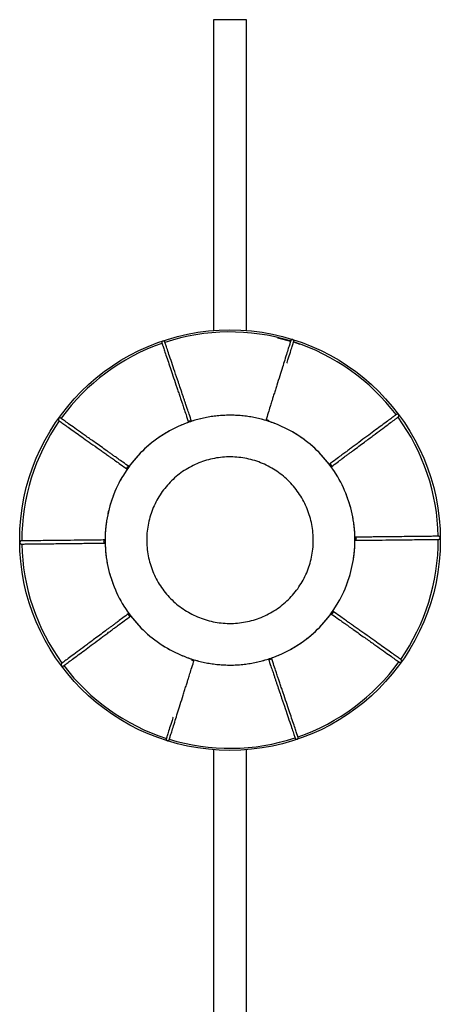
# Paper-space layout '_Inferior' of a CAD drawing. Header units: millimetres. Extents: x -437 to -24, y 376 to 1476.
# Tile 2 of 2: x -297 to -95, y 1003 to 1476. Entities that reach past the tile are written whole.
import ezdxf

# ---------------------------------------------------------------- set-up
doc = ezdxf.new("R2010")
doc.units = ezdxf.units.MM

psp = doc.layouts.new('_Inferior')

# ---------------------------------------------------------------- linework, layer by layer
at = {"color": 7, "linetype": 'Continuous', "lineweight": 25}
for p, q in [((-203.56, 1475.92), (-203.56, 1326.6)), ((-187.56, 1475.92), (-203.56, 1475.92)), ((-187.56, 1326.6), (-187.56, 1475.92)), ((-172.71, 1323.18), (-166.43, 1321.55)), ((-165.02, 1321.1), (-161.97, 1319.99)), ((-203.56, 1125.24), (-203.56, 655.95)), ((-187.56, 625.77), (-187.56, 1125.24))]:
    psp.add_line(p, q, dxfattribs=at)
at = {"color": 7, "linetype": 'Continuous', "lineweight": 25, "flags": 128}
for points in [[(-215.44, 1282.53), (-215.44, 1282.53), (-215.45, 1282.74), (-215.36, 1282.96), (-215.16, 1283.14), (-214.9, 1283.27)], [(-214.9, 1283.27), (-214.62, 1283.33), (-214.35, 1283.3), (-214.14, 1283.19), (-214.02, 1283.01), (-214.02, 1283.01)], [(-178.37, 1283.41), (-178.37, 1283.41), (-178.25, 1283.59), (-178.05, 1283.7), (-177.78, 1283.74), (-177.5, 1283.69)], [(-177.5, 1283.69), (-177.23, 1283.57), (-177.04, 1283.38), (-176.93, 1283.17), (-176.94, 1282.96), (-176.94, 1282.96)], [(-244.92, 1260.03), (-244.92, 1260.03), (-245.05, 1260.19), (-245.1, 1260.43), (-245.05, 1260.69), (-244.92, 1260.95)], [(-244.92, 1260.95), (-244.72, 1261.16), (-244.49, 1261.29), (-244.25, 1261.33), (-244.05, 1261.25), (-244.05, 1261.25)], [(-147.86, 1262.33), (-147.86, 1262.33), (-147.66, 1262.4), (-147.43, 1262.37), (-147.19, 1262.25), (-146.99, 1262.04)], [(-146.99, 1262.04), (-146.85, 1261.79), (-146.8, 1261.52), (-146.84, 1261.29), (-146.96, 1261.12), (-146.97, 1261.12)], [(-256.08, 1225.24), (-256.05, 1225.53), (-255.93, 1225.78), (-255.76, 1225.94), (-255.56, 1226), (-255.56, 1226)], [(-255.54, 1224.5), (-255.55, 1224.5), (-255.75, 1224.56), (-255.92, 1224.72), (-256.04, 1224.96), (-256.08, 1225.24)], [(-135.57, 1227.34), (-135.57, 1227.34), (-135.37, 1227.28), (-135.19, 1227.12), (-135.08, 1226.88), (-135.03, 1226.59)], [(-135.03, 1226.59), (-135.07, 1226.31), (-135.18, 1226.06), (-135.35, 1225.9), (-135.55, 1225.84), (-135.55, 1225.84)], [(-244.13, 1189.8), (-244.27, 1190.05), (-244.32, 1190.31), (-244.28, 1190.55), (-244.15, 1190.71), (-244.15, 1190.71)], [(-243.25, 1189.51), (-243.26, 1189.51), (-243.45, 1189.44), (-243.69, 1189.46), (-243.92, 1189.59), (-244.13, 1189.8)], [(-146.19, 1190.89), (-146.39, 1190.68), (-146.63, 1190.55), (-146.86, 1190.51), (-147.06, 1190.58), (-147.06, 1190.58)], [(-146.19, 1191.81), (-146.19, 1191.81), (-146.06, 1191.64), (-146.01, 1191.41), (-146.06, 1191.15), (-146.19, 1190.89)], [(-213.62, 1168.15), (-213.88, 1168.27), (-214.08, 1168.45), (-214.18, 1168.67), (-214.18, 1168.88), (-214.18, 1168.88)], [(-212.75, 1168.43), (-212.75, 1168.43), (-212.86, 1168.25), (-213.07, 1168.14), (-213.33, 1168.1), (-213.62, 1168.15)], [(-176.21, 1168.56), (-176.5, 1168.51), (-176.76, 1168.54), (-176.97, 1168.65), (-177.09, 1168.83), (-177.09, 1168.83)], [(-175.67, 1169.31), (-175.67, 1169.3), (-175.66, 1169.09), (-175.76, 1168.88), (-175.95, 1168.69), (-176.21, 1168.56)]]:
    psp.add_lwpolyline(points, dxfattribs=at)
at = {"color": 7, "linetype": 'Continuous', "lineweight": 25}
psp.add_circle((-195.56, 1225.92), 101, dxfattribs=at)
for start, end in [(73.0679, 108.2066), (109.1433, 144.1258), (37.07, 72.208), (145.0701, 180.2085), (1.0679, 36.2096), (325.0674, 0.2592), (181.0685, 216.2066), (217.0588, 252.2086), (289.0697, 324.2074), (252.9986, 288.2095)]:
    psp.add_arc((-195.56, 1225.92), 100, start, end, dxfattribs=at)
for points, knots in [([(-226.86, 1321.07), (-226.89, 1321.14), (-226.95, 1321.28), (-227.1, 1321.43), (-227.27, 1321.53), (-227.47, 1321.59), (-227.69, 1321.59), (-227.91, 1321.51), (-228.11, 1321.37), (-228.26, 1321.16), (-228.34, 1320.88), (-228.3, 1320.69), (-228.28, 1320.59)], [0, 0, 0, 0, 0.097512, 0.188427, 0.270102, 0.341561, 0.455143, 0.542829, 0.6413, 0.754714, 0.877374, 1, 1, 1, 1]), ([(-228.28, 1320.59), (-228.28, 1320.58), (-228.27, 1320.55), (-228.2, 1320.36), (-228.13, 1320.14), (-228.05, 1319.91), (-227.97, 1319.66), (-227.74, 1319), (-227.27, 1317.61), (-226.36, 1314.9), (-225.27, 1311.67), (-224.02, 1307.96), (-222.66, 1303.92), (-221.41, 1300.23), (-220.39, 1297.21), (-219.68, 1295.1), (-219.03, 1293.16), (-218.36, 1291.19), (-217.6, 1288.93), (-216.62, 1286.01), (-215.86, 1283.76), (-215.44, 1282.53)], [0, 0, 0, 0, 0.048163, 0.08671, 0.115934, 0.138427, 0.161007, 0.18408, 0.294333, 0.392781, 0.49122, 0.574754, 0.658292, 0.741831, 0.778593, 0.813609, 0.845958, 0.871345, 0.905311, 0.948089, 1, 1, 1, 1]), ([(-214.02, 1283.01), (-214.41, 1284.16), (-215.11, 1286.22), (-216, 1288.88), (-216.68, 1290.89), (-217.23, 1292.51), (-217.72, 1293.97), (-218.81, 1297.22), (-220.34, 1301.74), (-222.11, 1306.99), (-223.63, 1311.5), (-224.91, 1315.3), (-225.76, 1317.81), (-226.26, 1319.29), (-226.48, 1319.95), (-226.61, 1320.34), (-226.7, 1320.59), (-226.78, 1320.83), (-226.84, 1321.03), (-226.85, 1321.06), (-226.86, 1321.07)], [0, 0, 0, 0, 0.048244, 0.086913, 0.116312, 0.138863, 0.161431, 0.184489, 0.294761, 0.393227, 0.491685, 0.603563, 0.715443, 0.778114, 0.836128, 0.854674, 0.880041, 0.912587, 0.952491, 1, 1, 1, 1]), ([(-166.38, 1321.75), (-166.39, 1321.73), (-166.4, 1321.7), (-166.46, 1321.51), (-166.53, 1321.29), (-166.6, 1321.06), (-166.68, 1320.8), (-166.89, 1320.14), (-167.32, 1318.74), (-168.18, 1316.01), (-169.19, 1312.75), (-170.36, 1309.02), (-171.63, 1304.96), (-172.8, 1301.23), (-173.75, 1298.19), (-174.41, 1296.07), (-175.02, 1294.11), (-175.64, 1292.13), (-176.35, 1289.86), (-177.27, 1286.91), (-177.98, 1284.65), (-178.37, 1283.41)], [0, 0, 0, 0, 0.048163, 0.08671, 0.115934, 0.138427, 0.161007, 0.18408, 0.294333, 0.392781, 0.49122, 0.574754, 0.658292, 0.741831, 0.778593, 0.813609, 0.845958, 0.871345, 0.905311, 0.948089, 1, 1, 1, 1]), ([(-168.2, 1310.92), (-168.15, 1311.06), (-167.59, 1312.85), (-166.79, 1315.43), (-165.98, 1318.02), (-165.51, 1319.5), (-165.3, 1320.17), (-165.18, 1320.56), (-165.1, 1320.81), (-165.03, 1321.05), (-164.97, 1321.25), (-164.96, 1321.28), (-164.95, 1321.3)], [0, 0, 0, 0, 0.017791, 0.23397, 0.450154, 0.571253, 0.683352, 0.719188, 0.768205, 0.831092, 0.908199, 1, 1, 1, 1]), ([(-164.95, 1321.3), (-164.94, 1321.37), (-164.9, 1321.52), (-164.94, 1321.73), (-165.02, 1321.91), (-165.14, 1322.07), (-165.32, 1322.2), (-165.55, 1322.27), (-165.79, 1322.28), (-166.04, 1322.19), (-166.27, 1322.01), (-166.34, 1321.83), (-166.38, 1321.75)], [0, 0, 0, 0, 0.097512, 0.188427, 0.270102, 0.341561, 0.455143, 0.542829, 0.6413, 0.754714, 0.877374, 1, 1, 1, 1]), ([(-114.73, 1285.09), (-114.68, 1285.14), (-114.57, 1285.24), (-114.47, 1285.43), (-114.43, 1285.62), (-114.43, 1285.83), (-114.5, 1286.04), (-114.64, 1286.23), (-114.83, 1286.37), (-115.09, 1286.45), (-115.38, 1286.44), (-115.55, 1286.34), (-115.63, 1286.3)], [0, 0, 0, 0, 0.097512, 0.188427, 0.270102, 0.341561, 0.455143, 0.542829, 0.6413, 0.754714, 0.877374, 1, 1, 1, 1]), ([(-276.81, 1284.5), (-276.88, 1284.54), (-277.01, 1284.61), (-277.22, 1284.65), (-277.41, 1284.63), (-277.61, 1284.56), (-277.78, 1284.43), (-277.92, 1284.24), (-278, 1284.01), (-278, 1283.74), (-277.9, 1283.47), (-277.75, 1283.34), (-277.68, 1283.28)], [0, 0, 0, 0, 0.097512, 0.188427, 0.270102, 0.341561, 0.455143, 0.542829, 0.6413, 0.754714, 0.877374, 1, 1, 1, 1]), ([(-277.68, 1283.28), (-277.67, 1283.27), (-277.64, 1283.25), (-277.48, 1283.13), (-277.29, 1283), (-277.09, 1282.86), (-276.88, 1282.71), (-276.31, 1282.3), (-275.11, 1281.45), (-272.78, 1279.8), (-270, 1277.82), (-266.81, 1275.56), (-263.33, 1273.1), (-260.15, 1270.84), (-257.55, 1268.99), (-255.74, 1267.71), (-254.07, 1266.52), (-252.37, 1265.32), (-250.43, 1263.94), (-247.92, 1262.16), (-245.98, 1260.78), (-244.92, 1260.03)], [0, 0, 0, 0, 0.048163, 0.08671, 0.115934, 0.138427, 0.161007, 0.18408, 0.294333, 0.392781, 0.49122, 0.574754, 0.658292, 0.741831, 0.778593, 0.813609, 0.845958, 0.871345, 0.905311, 0.948089, 1, 1, 1, 1]), ([(-244.05, 1261.25), (-245.04, 1261.95), (-246.82, 1263.22), (-249.1, 1264.84), (-250.84, 1266.07), (-252.23, 1267.06), (-253.48, 1267.95), (-256.28, 1269.93), (-260.17, 1272.69), (-264.69, 1275.9), (-268.57, 1278.65), (-271.85, 1280.98), (-274, 1282.51), (-275.28, 1283.41), (-275.85, 1283.82), (-276.18, 1284.05), (-276.39, 1284.2), (-276.6, 1284.35), (-276.77, 1284.47), (-276.8, 1284.49), (-276.81, 1284.5)], [0, 0, 0, 0, 0.048244, 0.086913, 0.116312, 0.138863, 0.161431, 0.184489, 0.294761, 0.393227, 0.491685, 0.603563, 0.715443, 0.778114, 0.836128, 0.854674, 0.880041, 0.912587, 0.952491, 1, 1, 1, 1]), ([(-213.46, 1168.65), (-217.21, 1169.82), (-224.48, 1172.91), (-234.26, 1179.57), (-242.56, 1188.01), (-249.05, 1197.91), (-253.49, 1208.88), (-255.7, 1220.51), (-255.6, 1232.35), (-254, 1240.07), (-251.65, 1247.57), (-248.57, 1254.84), (-241.91, 1264.62), (-233.47, 1272.92), (-223.57, 1279.41), (-212.6, 1283.85), (-200.97, 1286.06), (-189.13, 1285.96), (-181.4, 1284.36), (-173.91, 1282.01), (-166.64, 1278.93), (-156.85, 1272.27), (-148.55, 1263.83), (-142.06, 1253.93), (-137.62, 1242.96), (-135.41, 1231.33), (-135.51, 1219.49), (-137.12, 1211.76), (-139.46, 1204.27), (-142.54, 1197), (-149.21, 1187.21), (-157.65, 1178.92), (-167.54, 1172.42), (-178.52, 1167.99), (-190.15, 1165.77), (-201.99, 1165.87), (-209.71, 1167.48), (-213.46, 1168.65)], [0, 0, 0, 0, 0.03125, 0.0625, 0.09375, 0.125, 0.15625, 0.1875, 0.21875, 0.25, 0.25, 0.28125, 0.3125, 0.34375, 0.375, 0.40625, 0.4375, 0.46875, 0.5, 0.5, 0.53125, 0.5625, 0.59375, 0.625, 0.65625, 0.6875, 0.71875, 0.75, 0.75, 0.78125, 0.8125, 0.84375, 0.875, 0.90625, 0.9375, 0.96875, 1, 1, 1, 1]), ([(-115.63, 1286.3), (-115.64, 1286.29), (-115.67, 1286.27), (-115.83, 1286.15), (-116.02, 1286.01), (-116.21, 1285.86), (-116.42, 1285.71), (-116.98, 1285.29), (-118.16, 1284.42), (-120.45, 1282.71), (-123.19, 1280.67), (-126.33, 1278.34), (-129.75, 1275.8), (-132.87, 1273.47), (-135.43, 1271.57), (-137.22, 1270.24), (-138.86, 1269.02), (-140.53, 1267.78), (-142.44, 1266.36), (-144.91, 1264.52), (-146.82, 1263.1), (-147.86, 1262.33)], [0, 0, 0, 0, 0.048163, 0.08671, 0.115934, 0.138427, 0.161007, 0.18408, 0.294333, 0.392781, 0.49122, 0.574754, 0.658292, 0.741831, 0.778593, 0.813609, 0.845958, 0.871345, 0.905311, 0.948089, 1, 1, 1, 1]), ([(-146.96, 1261.12), (-145.99, 1261.84), (-144.25, 1263.14), (-142, 1264.82), (-140.29, 1266.09), (-138.92, 1267.11), (-137.69, 1268.02), (-134.93, 1270.07), (-131.1, 1272.92), (-126.66, 1276.22), (-122.84, 1279.06), (-119.62, 1281.46), (-117.5, 1283.04), (-116.24, 1283.97), (-115.68, 1284.39), (-115.35, 1284.63), (-115.15, 1284.79), (-114.94, 1284.94), (-114.77, 1285.07), (-114.75, 1285.08), (-114.73, 1285.09)], [0, 0, 0, 0, 0.048244, 0.086913, 0.116312, 0.138863, 0.161431, 0.184489, 0.294761, 0.393227, 0.491685, 0.603563, 0.715443, 0.778114, 0.836128, 0.854674, 0.880041, 0.912587, 0.952491, 1, 1, 1, 1]), ([(-183.62, 1264.1), (-181.12, 1263.31), (-178.7, 1262.29), (-174.1, 1259.78), (-171.93, 1258.3), (-167.91, 1254.94), (-166.07, 1253.07), (-162.78, 1248.99), (-161.34, 1246.79), (-158.91, 1242.15), (-157.92, 1239.72), (-156.44, 1234.69), (-155.95, 1232.11), (-155.48, 1226.89), (-155.51, 1224.26), (-156.06, 1219.06), (-156.6, 1216.48), (-158.16, 1211.48), (-159.19, 1209.06), (-161.7, 1204.47), (-163.18, 1202.29), (-166.53, 1198.27), (-168.41, 1196.43), (-172.48, 1193.14), (-174.68, 1191.7), (-179.32, 1189.27), (-181.76, 1188.28), (-186.78, 1186.81), (-189.37, 1186.31), (-194.58, 1185.84), (-197.21, 1185.87), (-202.42, 1186.42), (-205, 1186.96), (-209.99, 1188.52), (-212.41, 1189.55), (-217.01, 1192.06), (-219.19, 1193.54), (-223.2, 1196.89), (-225.05, 1198.77), (-228.34, 1202.84), (-229.78, 1205.04), (-232.21, 1209.68), (-233.19, 1212.12), (-234.67, 1217.14), (-235.16, 1219.73), (-235.63, 1224.94), (-235.61, 1227.57), (-235.05, 1232.78), (-234.52, 1235.36), (-232.95, 1240.35), (-231.93, 1242.78), (-229.42, 1247.37), (-227.94, 1249.55), (-224.58, 1253.57), (-222.71, 1255.41), (-218.63, 1258.7), (-216.43, 1260.14), (-211.79, 1262.57), (-209.36, 1263.55), (-204.33, 1265.03), (-201.75, 1265.52), (-196.53, 1265.99), (-193.9, 1265.97), (-188.7, 1265.41), (-186.12, 1264.88), (-183.62, 1264.1)], [0, 0, 0, 0, 0.03125, 0.03125, 0.0625, 0.0625, 0.09375, 0.09375, 0.125, 0.125, 0.15625, 0.15625, 0.1875, 0.1875, 0.21875, 0.21875, 0.25, 0.25, 0.28125, 0.28125, 0.3125, 0.3125, 0.34375, 0.34375, 0.375, 0.375, 0.40625, 0.40625, 0.4375, 0.4375, 0.46875, 0.46875, 0.5, 0.5, 0.53125, 0.53125, 0.5625, 0.5625, 0.59375, 0.59375, 0.625, 0.625, 0.65625, 0.65625, 0.6875, 0.6875, 0.71875, 0.71875, 0.75, 0.75, 0.78125, 0.78125, 0.8125, 0.8125, 0.84375, 0.84375, 0.875, 0.875, 0.90625, 0.90625, 0.9375, 0.9375, 0.96875, 0.96875, 1, 1, 1, 1]), ([(-295.73, 1225.55), (-295.8, 1225.54), (-295.95, 1225.53), (-296.14, 1225.43), (-296.29, 1225.3), (-296.4, 1225.13), (-296.47, 1224.92), (-296.47, 1224.69), (-296.4, 1224.46), (-296.24, 1224.24), (-296, 1224.08), (-295.81, 1224.06), (-295.71, 1224.05)], [0, 0, 0, 0, 0.097512, 0.188427, 0.270102, 0.341561, 0.455143, 0.542829, 0.6413, 0.754714, 0.877374, 1, 1, 1, 1]), ([(-255.56, 1226), (-256.77, 1225.99), (-258.95, 1225.96), (-261.75, 1225.93), (-263.88, 1225.91), (-265.59, 1225.89), (-267.12, 1225.87), (-270.56, 1225.83), (-275.33, 1225.78), (-280.86, 1225.72), (-285.62, 1225.67), (-289.64, 1225.62), (-292.28, 1225.59), (-293.85, 1225.57), (-294.55, 1225.57), (-294.95, 1225.56), (-295.21, 1225.56), (-295.47, 1225.56), (-295.68, 1225.55), (-295.71, 1225.55), (-295.73, 1225.55)], [0, 0, 0, 0, 0.048244, 0.086913, 0.116312, 0.138863, 0.161431, 0.184489, 0.294761, 0.393227, 0.491685, 0.603563, 0.715443, 0.778114, 0.836128, 0.854674, 0.880041, 0.912587, 0.952491, 1, 1, 1, 1]), ([(-95.41, 1227.78), (-95.42, 1227.78), (-95.45, 1227.78), (-95.65, 1227.78), (-95.89, 1227.78), (-96.13, 1227.78), (-96.39, 1227.77), (-97.09, 1227.77), (-98.56, 1227.75), (-101.42, 1227.72), (-104.83, 1227.68), (-108.74, 1227.64), (-113, 1227.59), (-116.9, 1227.54), (-120.08, 1227.51), (-122.31, 1227.48), (-124.36, 1227.46), (-126.43, 1227.44), (-128.81, 1227.41), (-131.9, 1227.38), (-134.27, 1227.35), (-135.57, 1227.34)], [0, 0, 0, 0, 0.048163, 0.08671, 0.115934, 0.138427, 0.161007, 0.18408, 0.294333, 0.392781, 0.49122, 0.574754, 0.658292, 0.741831, 0.778593, 0.813609, 0.845958, 0.871345, 0.905311, 0.948089, 1, 1, 1, 1]), ([(-135.55, 1225.84), (-134.34, 1225.85), (-132.16, 1225.87), (-129.36, 1225.91), (-127.24, 1225.93), (-125.53, 1225.95), (-123.99, 1225.97), (-120.56, 1226), (-115.79, 1226.06), (-110.25, 1226.12), (-105.49, 1226.17), (-101.48, 1226.22), (-98.83, 1226.25), (-97.27, 1226.26), (-96.57, 1226.27), (-96.16, 1226.28), (-95.9, 1226.28), (-95.64, 1226.28), (-95.43, 1226.28), (-95.4, 1226.28), (-95.39, 1226.28)], [0, 0, 0, 0, 0.048244, 0.0869133, 0.1163118, 0.1388627, 0.1614305, 0.1844886, 0.2947607, 0.393227, 0.491685, 0.6035628, 0.7154427, 0.7781139, 0.8361277, 0.8546737, 0.8800412, 0.9125866, 0.9524909, 1, 1, 1, 1]), ([(-95.39, 1226.28), (-95.31, 1226.29), (-95.16, 1226.31), (-94.97, 1226.41), (-94.83, 1226.53), (-94.71, 1226.71), (-94.64, 1226.91), (-94.65, 1227.15), (-94.72, 1227.38), (-94.87, 1227.59), (-95.12, 1227.76), (-95.31, 1227.77), (-95.41, 1227.78)], [0, 0, 0, 0, 0.097512, 0.188427, 0.270102, 0.341561, 0.455143, 0.542829, 0.6413, 0.754714, 0.877374, 1, 1, 1, 1]), ([(-295.71, 1224.05), (-295.69, 1224.05), (-295.66, 1224.05), (-295.46, 1224.06), (-295.23, 1224.06), (-294.99, 1224.06), (-294.72, 1224.06), (-294.03, 1224.07), (-292.56, 1224.09), (-289.7, 1224.12), (-286.29, 1224.16), (-282.38, 1224.2), (-278.12, 1224.25), (-274.22, 1224.29), (-271.03, 1224.33), (-268.81, 1224.35), (-266.76, 1224.38), (-264.68, 1224.4), (-262.3, 1224.42), (-259.22, 1224.46), (-256.85, 1224.49), (-255.55, 1224.5)], [0, 0, 0, 0, 0.0481635, 0.0867099, 0.1159337, 0.1384274, 0.1610074, 0.18408, 0.294333, 0.3927807, 0.4912203, 0.5747536, 0.6582918, 0.7418307, 0.7785926, 0.8136089, 0.8459576, 0.8713449, 0.9053113, 0.9480886, 1, 1, 1, 1]), ([(-244.15, 1190.71), (-245.12, 1189.99), (-246.87, 1188.69), (-249.12, 1187.02), (-250.82, 1185.75), (-252.2, 1184.73), (-253.43, 1183.82), (-256.18, 1181.77), (-260.01, 1178.92), (-264.45, 1175.61), (-268.27, 1172.77), (-271.5, 1170.38), (-273.62, 1168.8), (-274.87, 1167.87), (-275.43, 1167.45), (-275.76, 1167.21), (-275.97, 1167.05), (-276.18, 1166.9), (-276.34, 1166.77), (-276.37, 1166.75), (-276.38, 1166.74)], [0, 0, 0, 0, 0.048244, 0.0869133, 0.1163118, 0.1388627, 0.1614305, 0.1844886, 0.2947607, 0.393227, 0.491685, 0.6035628, 0.7154427, 0.7781139, 0.8361277, 0.8546737, 0.8800412, 0.9125866, 0.9524909, 1, 1, 1, 1]), ([(-275.49, 1165.54), (-275.47, 1165.55), (-275.45, 1165.57), (-275.29, 1165.69), (-275.1, 1165.83), (-274.91, 1165.97), (-274.69, 1166.13), (-274.13, 1166.55), (-272.96, 1167.42), (-270.66, 1169.13), (-267.93, 1171.16), (-264.79, 1173.5), (-261.37, 1176.04), (-258.24, 1178.37), (-255.68, 1180.27), (-253.9, 1181.6), (-252.25, 1182.82), (-250.59, 1184.06), (-248.68, 1185.48), (-246.2, 1187.32), (-244.3, 1188.73), (-243.26, 1189.51)], [0, 0, 0, 0, 0.048163, 0.08671, 0.115934, 0.138427, 0.161007, 0.18408, 0.294333, 0.392781, 0.49122, 0.574754, 0.658292, 0.741831, 0.778593, 0.813609, 0.845958, 0.871345, 0.905311, 0.948089, 1, 1, 1, 1]), ([(-147.06, 1190.58), (-146.07, 1189.88), (-144.3, 1188.62), (-142.01, 1187), (-140.28, 1185.77), (-138.88, 1184.78), (-137.63, 1183.89), (-134.83, 1181.91), (-130.94, 1179.14), (-126.43, 1175.94), (-122.54, 1173.18), (-119.27, 1170.86), (-117.11, 1169.33), (-115.84, 1168.43), (-115.27, 1168.02), (-114.93, 1167.78), (-114.72, 1167.63), (-114.51, 1167.49), (-114.34, 1167.36), (-114.32, 1167.35), (-114.3, 1167.34)], [0, 0, 0, 0, 0.048244, 0.086913, 0.116312, 0.138863, 0.161431, 0.184489, 0.294761, 0.393227, 0.491685, 0.603563, 0.715443, 0.778114, 0.836128, 0.854674, 0.880041, 0.912587, 0.952491, 1, 1, 1, 1]), ([(-113.44, 1168.56), (-113.45, 1168.57), (-113.47, 1168.59), (-113.64, 1168.7), (-113.83, 1168.84), (-114.03, 1168.98), (-114.24, 1169.13), (-114.81, 1169.54), (-116.01, 1170.38), (-118.34, 1172.04), (-121.12, 1174.01), (-124.31, 1176.28), (-127.78, 1178.74), (-130.96, 1181), (-133.56, 1182.84), (-135.38, 1184.13), (-137.05, 1185.32), (-138.74, 1186.52), (-140.68, 1187.9), (-143.2, 1189.68), (-145.13, 1191.05), (-146.19, 1191.81)], [0, 0, 0, 0, 0.048163, 0.08671, 0.115934, 0.138427, 0.161007, 0.18408, 0.294333, 0.392781, 0.49122, 0.574754, 0.658292, 0.741831, 0.778593, 0.813609, 0.845958, 0.871345, 0.905311, 0.948089, 1, 1, 1, 1]), ([(-224.73, 1130.09), (-224.73, 1130.11), (-224.72, 1130.14), (-224.66, 1130.33), (-224.59, 1130.55), (-224.52, 1130.78), (-224.44, 1131.03), (-224.23, 1131.7), (-223.79, 1133.1), (-222.94, 1135.83), (-221.92, 1139.08), (-220.75, 1142.82), (-219.48, 1146.88), (-218.32, 1150.6), (-217.37, 1153.65), (-216.7, 1155.77), (-216.09, 1157.72), (-215.47, 1159.71), (-214.76, 1161.98), (-213.84, 1164.92), (-213.13, 1167.19), (-212.75, 1168.43)], [0, 0, 0, 0, 0.048163, 0.08671, 0.115934, 0.138427, 0.161007, 0.18408, 0.294333, 0.392781, 0.49122, 0.574754, 0.658292, 0.741831, 0.778593, 0.813609, 0.845958, 0.871345, 0.905311, 0.948089, 1, 1, 1, 1]), ([(-177.09, 1168.83), (-176.71, 1167.68), (-176.01, 1165.61), (-175.11, 1162.96), (-174.43, 1160.94), (-173.89, 1159.32), (-173.4, 1157.87), (-172.3, 1154.62), (-170.78, 1150.1), (-169.01, 1144.85), (-167.48, 1140.34), (-166.2, 1136.53), (-165.36, 1134.03), (-164.86, 1132.55), (-164.63, 1131.88), (-164.5, 1131.5), (-164.42, 1131.25), (-164.34, 1131.01), (-164.27, 1130.81), (-164.26, 1130.78), (-164.26, 1130.77)], [0, 0, 0, 0, 0.048244, 0.086913, 0.116312, 0.138863, 0.161431, 0.184489, 0.294761, 0.393227, 0.491685, 0.603563, 0.715443, 0.778114, 0.836128, 0.854674, 0.880041, 0.912587, 0.952491, 1, 1, 1, 1]), ([(-162.83, 1131.24), (-162.84, 1131.26), (-162.85, 1131.29), (-162.91, 1131.48), (-162.99, 1131.7), (-163.07, 1131.93), (-163.15, 1132.18), (-163.37, 1132.84), (-163.84, 1134.23), (-164.76, 1136.94), (-165.85, 1140.17), (-167.1, 1143.88), (-168.46, 1147.91), (-169.7, 1151.61), (-170.72, 1154.63), (-171.43, 1156.74), (-172.09, 1158.68), (-172.75, 1160.65), (-173.51, 1162.9), (-174.5, 1165.82), (-175.26, 1168.07), (-175.67, 1169.3)], [0, 0, 0, 0, 0.048163, 0.08671, 0.115934, 0.138427, 0.161007, 0.18408, 0.294333, 0.392781, 0.49122, 0.574754, 0.658292, 0.741831, 0.778593, 0.813609, 0.845958, 0.871345, 0.905311, 0.948089, 1, 1, 1, 1]), ([(-114.3, 1167.34), (-114.24, 1167.3), (-114.11, 1167.22), (-113.9, 1167.19), (-113.71, 1167.21), (-113.51, 1167.28), (-113.33, 1167.41), (-113.19, 1167.6), (-113.12, 1167.83), (-113.12, 1168.09), (-113.22, 1168.37), (-113.36, 1168.5), (-113.44, 1168.56)], [0, 0, 0, 0, 0.097512, 0.188427, 0.270102, 0.341561, 0.455143, 0.542829, 0.6413, 0.754714, 0.877374, 1, 1, 1, 1]), ([(-276.38, 1166.74), (-276.44, 1166.69), (-276.55, 1166.59), (-276.65, 1166.4), (-276.69, 1166.21), (-276.68, 1166), (-276.61, 1165.8), (-276.47, 1165.61), (-276.28, 1165.46), (-276.03, 1165.38), (-275.74, 1165.39), (-275.57, 1165.49), (-275.49, 1165.54)], [0, 0, 0, 0, 0.097512, 0.188427, 0.270102, 0.341561, 0.455143, 0.542829, 0.6413, 0.754714, 0.877374, 1, 1, 1, 1]), ([(-222.92, 1140.91), (-222.96, 1140.78), (-223.52, 1138.99), (-224.33, 1136.41), (-225.14, 1133.82), (-225.6, 1132.34), (-225.81, 1131.67), (-225.93, 1131.28), (-226.01, 1131.03), (-226.09, 1130.78), (-226.15, 1130.58), (-226.16, 1130.55), (-226.16, 1130.54)], [0, 0, 0, 0, 0.017791, 0.23397, 0.450154, 0.571253, 0.683352, 0.719188, 0.768205, 0.831092, 0.908199, 1, 1, 1, 1]), ([(-226.16, 1130.54), (-226.18, 1130.46), (-226.21, 1130.32), (-226.18, 1130.11), (-226.1, 1129.93), (-225.97, 1129.76), (-225.79, 1129.64), (-225.57, 1129.56), (-225.33, 1129.56), (-225.08, 1129.64), (-224.85, 1129.83), (-224.77, 1130), (-224.73, 1130.09)], [0, 0, 0, 0, 0.097512, 0.188427, 0.270102, 0.341561, 0.455143, 0.542829, 0.6413, 0.754714, 0.877374, 1, 1, 1, 1]), ([(-164.26, 1130.77), (-164.22, 1130.69), (-164.17, 1130.56), (-164.01, 1130.41), (-163.85, 1130.31), (-163.64, 1130.25), (-163.43, 1130.25), (-163.2, 1130.33), (-163.01, 1130.46), (-162.85, 1130.68), (-162.77, 1130.96), (-162.81, 1131.15), (-162.83, 1131.24)], [0, 0, 0, 0, 0.097512, 0.188427, 0.270102, 0.341561, 0.455143, 0.542829, 0.6413, 0.754714, 0.877374, 1, 1, 1, 1])]:
    psp.add_open_spline(points, degree=3, knots=knots, dxfattribs=at)
psp.add_open_spline([(-177.65, 1283.18), (-176.72, 1282.89), (-174.86, 1282.26), (-172.12, 1281.18), (-169.43, 1279.96), (-166.81, 1278.61), (-164.26, 1277.14), (-161.79, 1275.54), (-159.39, 1273.82), (-157.09, 1271.99), (-154.87, 1270.05), (-152.76, 1268), (-150.74, 1265.85), (-148.84, 1263.6), (-147.04, 1261.26), (-145.37, 1258.84), (-143.81, 1256.34), (-142.38, 1253.76), (-141.08, 1251.12), (-139.91, 1248.42), (-138.87, 1245.66), (-137.97, 1242.85), (-137.21, 1240.01), (-136.59, 1237.13), (-136.11, 1234.22), (-135.77, 1231.29), (-135.58, 1228.35), (-135.54, 1225.41), (-135.63, 1222.46), (-135.87, 1219.53), (-136.26, 1216.61), (-136.79, 1213.71), (-137.46, 1210.84), (-138.27, 1208.01), (-139.22, 1205.22), (-140.3, 1202.48), (-141.52, 1199.79), (-142.86, 1197.17), (-144.34, 1194.62), (-145.93, 1192.15), (-147.65, 1189.75), (-149.48, 1187.45), (-151.43, 1185.23), (-153.48, 1183.12), (-155.63, 1181.1), (-157.87, 1179.2), (-160.21, 1177.4), (-162.64, 1175.73), (-165.14, 1174.17), (-167.71, 1172.74), (-170.36, 1171.44), (-173.06, 1170.27), (-175.82, 1169.23), (-178.62, 1168.33), (-181.47, 1167.57), (-184.35, 1166.95), (-187.25, 1166.47), (-190.18, 1166.14), (-193.12, 1165.94), (-196.07, 1165.9), (-199.01, 1165.99), (-201.95, 1166.24), (-204.87, 1166.62), (-207.77, 1167.15), (-210.64, 1167.82), (-213.47, 1168.63), (-216.26, 1169.58), (-219, 1170.66), (-221.68, 1171.88), (-224.3, 1173.22), (-226.85, 1174.7), (-229.33, 1176.3), (-231.72, 1178.01), (-234.03, 1179.84), (-236.24, 1181.79), (-238.36, 1183.84), (-240.37, 1185.99), (-242.28, 1188.24), (-244.07, 1190.57), (-245.75, 1193), (-247.3, 1195.5), (-248.73, 1198.07), (-250.03, 1200.72), (-251.21, 1203.42), (-252.24, 1206.18), (-253.14, 1208.98), (-253.9, 1211.83), (-254.53, 1214.71), (-255, 1217.62), (-255.34, 1220.54), (-255.53, 1223.48), (-255.58, 1226.43), (-255.48, 1229.37), (-255.24, 1232.31), (-254.86, 1235.23), (-254.33, 1238.13), (-253.66, 1241), (-252.85, 1243.83), (-251.9, 1246.62), (-250.82, 1249.36), (-249.6, 1252.04), (-248.25, 1254.66), (-246.78, 1257.21), (-245.18, 1259.69), (-243.46, 1262.08), (-241.63, 1264.39), (-239.69, 1266.6), (-237.64, 1268.72), (-235.49, 1270.73), (-233.24, 1272.64), (-230.9, 1274.43), (-228.48, 1276.11), (-225.98, 1277.66), (-223.4, 1279.09), (-220.76, 1280.4), (-218.06, 1281.57), (-215.3, 1282.6), (-212.49, 1283.5), (-209.65, 1284.27), (-206.77, 1284.89), (-203.86, 1285.37), (-200.93, 1285.7), (-197.99, 1285.89), (-195.05, 1285.94), (-192.1, 1285.84), (-189.17, 1285.6), (-186.25, 1285.22), (-183.35, 1284.69), (-180.48, 1284.02), (-178.59, 1283.48), (-177.65, 1283.18)], degree=3, dxfattribs=at)

doc.saveas('drawing.dxf')
